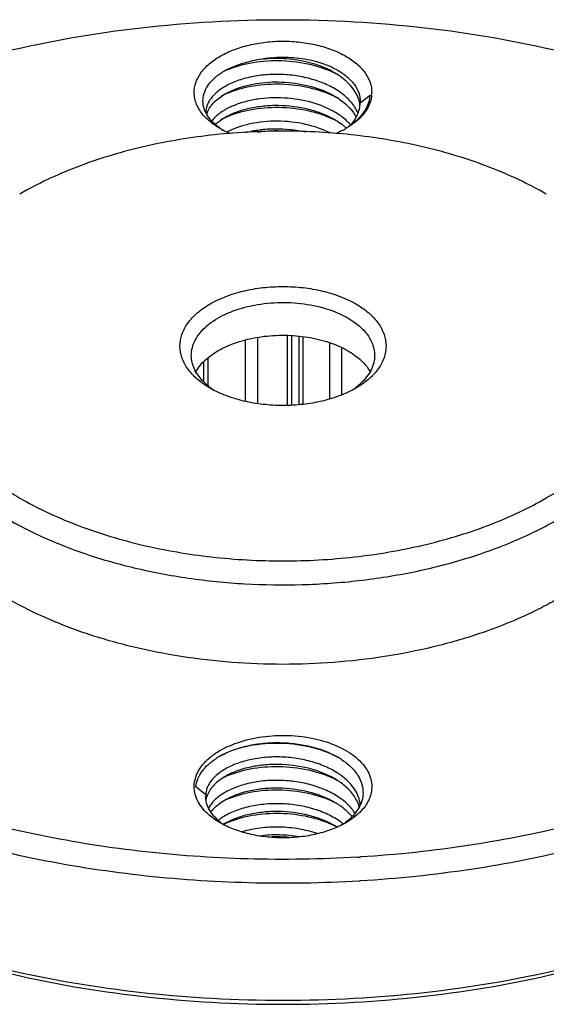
# Model space of a CAD drawing. Header units: inches. Extents: x -13 to 92, y -2 to 146.
# Tile 7 of 10: x 70 to 79, y 56 to 73. Entities that reach past the tile are written whole.
import ezdxf

# ---------------------------------------------------------------- set-up
doc = ezdxf.new("R2010")
doc.units = ezdxf.units.IN
doc.header["$LTSCALE"] = 0.5
doc.header["$MEASUREMENT"] = 0
doc.layers.add('02___PRT_ALL_AXES', color=7, linetype='Continuous')

msp = doc.modelspace()

# ---------------------------------------------------------------- linework, layer by layer
at = {"color": 7, "linetype": 'Continuous'}
for p, q in [((73.488, 71.661), (73.662, 71.744)), ((75.848, 71.503), (76.018, 71.639)), ((69.902, 69.912), (69.902, 69.912)), ((74.571, 67.445), (74.571, 66.226)), ((74.644, 67.44), (74.644, 66.226)), ((74.777, 67.426), (74.777, 66.236)), ((74.846, 67.419), (74.846, 66.245)), ((73.836, 67.364), (73.836, 66.296)), ((74.052, 67.404), (74.052, 66.258)), ((75.31, 67.318), (75.31, 66.338)), ((75.521, 67.226), (75.521, 66.408)), ((73.109, 66.969), (73.109, 66.645)), ((73.187, 67.044), (73.187, 66.572)), ((72.985, 66.802), (72.985, 66.798)), ((73.226, 66.524), (73.226, 66.524)), ((73.149, 59.422), (72.979, 59.563)), ((75.841, 57.915), (75.828, 57.914)), ((75.854, 57.916), (75.841, 57.915))]:
    msp.add_line(p, q, dxfattribs=at)
for centre, radius, start, end in [((74.73, 70.878), 1.333, 56.0339, 59.9737), ((74.655, 70.465), 1.728, 62.1093, 64.5494), ((74.786, 70.961), 1.233, 53.7914, 56.0249), ((74.105, 70.303), 1.485, 114.4989, 117.2131), ((74.154, 70.192), 1.606, 111.8552, 114.4833), ((74.654, 70.055), 1.73, 62.0399, 64.5433), ((75.531, 71.688), 0.517, 354.1144, 359.9887), ((75.295, 71.392), 0.553, 11.1543, 13.3101), ((75.306, 71.394), 0.542, 6.9853, 11.1593), ((75.398, 71.524), 0.45, 357.263, 359.9993), ((73.568, 71.182), 0.42, 161.3516, 162.1828), ((73.581, 71.178), 0.434, 156.5196, 161.3284), ((74.099, 69.906), 1.472, 114.5794, 117.6564), ((74.649, 69.636), 1.741, 62.3788, 64.5916), ((75.231, 71.093), 0.621, 21.3887, 25.6265), ((74.048, 71.981), 1.125, 234.0182, 237.6993), ((74.828, 70.202), 1.161, 51.6641, 53.7881), ((74.874, 70.26), 1.087, 48.3211, 51.6647), ((74.833, 72.375), 1.525, 298.171, 299.1327), ((74.853, 72.34), 1.483, 299.1331, 299.9986), ((74.915, 70.307), 1.025, 47.5587, 48.2864), ((74.016, 67.581), 1.311, 233.0212, 236.7849), ((74.996, 67.56), 1.285, 303.1744, 307.0159), ((74.022, 58.993), 1.269, 120.0438, 122.4953), ((74.769, 58.897), 1.366, 56.7603, 59.9312), ((74.105, 58.38), 1.488, 114.5747, 116.4114), ((74.652, 58.131), 1.734, 62.1668, 64.6243), ((73.461, 59.563), 0.513, 179.388, 180.6737), ((74.802, 58.655), 1.205, 53.859, 54.446), ((73.599, 59.4), 0.45, 177.263, 179.9993), ((73.574, 59.26), 0.427, 158.6055, 161.5228), ((73.584, 59.256), 0.437, 157.6514, 158.6125), ((74.11, 57.962), 1.498, 114.5142, 115.8366), ((73.645, 58.948), 0.506, 147.4841, 151.6179), ((74.637, 57.692), 1.769, 63.5466, 64.5749), ((74.802, 58.246), 1.206, 53.8568, 54.4793), ((75.269, 59.057), 0.581, 14.9411, 21.6933), ((75.293, 59.492), 0.608, 332.4559, 336.2325), ((73.945, 58.248), 0.927, 124.5778, 128.2642), ((74.039, 59.738), 1.017, 231.7387, 233.416), ((74.087, 59.804), 1.099, 233.444, 236.3779), ((74.032, 57.984), 1.087, 120.0726, 121.9733), ((74.113, 57.549), 1.504, 114.461, 115.8175), ((74.132, 57.507), 1.55, 113.8303, 114.4647), ((74.146, 57.475), 1.585, 112.9622, 113.8295), ((74.703, 57.689), 1.384, 57.5561, 59.916), ((74.641, 57.293), 1.758, 62.8782, 64.5055), ((74.841, 58.021), 1.141, 51.3107, 52.6864), ((74.866, 59.902), 1.205, 303.6261, 304.8074), ((74.897, 59.857), 1.15, 304.8001, 307.0318), ((74.386, 56.049), 2.637, 85.0927, 91.9136), ((74.51, 80.02), 21.727, 273.397, 273.5448)]:
    msp.add_arc(centre, radius, start, end, dxfattribs=at)
for points, knots in [([(65.518, 70.81), (65.819, 70.984), (66.45, 71.312), (67.451, 71.739), (68.52, 72.108), (70.038, 72.521), (72.037, 72.866), (74.498, 73.004), (76.96, 72.866), (78.959, 72.521), (80.477, 72.108), (81.874, 71.626), (82.864, 71.165), (83.479, 70.81)], [0, 0, 0, 0, 0.05585, 0.114217, 0.174837, 0.237427, 0.367049, 0.500044, 0.633039, 0.76266, 0.82525, 0.885872, 1, 1, 1, 1]), ([(72.948, 71.688), (72.948, 71.747), (72.97, 71.87), (73.063, 72.041), (73.211, 72.196), (73.406, 72.33), (73.641, 72.44), (73.909, 72.521), (74.198, 72.571), (74.498, 72.588), (74.799, 72.571), (75.088, 72.521), (75.355, 72.44), (75.591, 72.33), (75.786, 72.196), (75.933, 72.041), (76.027, 71.87), (76.048, 71.747), (76.048, 71.688)], [0, 0, 0, 0, 0.045368, 0.093956, 0.147968, 0.208348, 0.274934, 0.34678, 0.422405, 0.499999, 0.577594, 0.653219, 0.725065, 0.791651, 0.852031, 0.906043, 0.954632, 1, 1, 1, 1]), ([(73.475, 72.062), (73.546, 72.103), (73.704, 72.174), (73.87, 72.22), (73.957, 72.238)], [0, 0, 0, 0, 0.477496, 1, 1, 1, 1]), ([(75.397, 72.025), (75.25, 72.095), (74.928, 72.199), (74.423, 72.255), (74.001, 72.22), (73.688, 72.142), (73.544, 72.088), (73.477, 72.057)], [0, 0, 0, 0, 0.247889, 0.51018, 0.767154, 0.887671, 1, 1, 1, 1]), ([(73.957, 72.238), (74.082, 72.27), (74.342, 72.309), (74.732, 72.303), (75.102, 72.233), (75.331, 72.143), (75.433, 72.087)], [0, 0, 0, 0, 0.255496, 0.516939, 0.76953, 1, 1, 1, 1]), ([(75.397, 72.032), (75.296, 72.09), (75.072, 72.186), (74.709, 72.268), (74.331, 72.289), (74.079, 72.263), (73.957, 72.238)], [0, 0, 0, 0, 0.235826, 0.489596, 0.748908, 1, 1, 1, 1]), ([(73.102, 71.562), (73.105, 71.609), (73.126, 71.706), (73.204, 71.84), (73.323, 71.963), (73.421, 72.031), (73.475, 72.062)], [0, 0, 0, 0, 0.217033, 0.45051, 0.709995, 1, 1, 1, 1]), ([(75.433, 72.087), (75.495, 72.052), (75.607, 71.978), (75.743, 71.84), (75.828, 71.687), (75.848, 71.577), (75.848, 71.524)], [0, 0, 0, 0, 0.290983, 0.550673, 0.783392, 1, 1, 1, 1]), ([(75.46, 71.715), (75.389, 71.762), (75.232, 71.844), (74.974, 71.932), (74.695, 71.988), (74.407, 72.008), (74.123, 71.993), (73.856, 71.944), (73.618, 71.864), (73.477, 71.788), (73.415, 71.746)], [0, 0, 0, 0, 0.118923, 0.246815, 0.380547, 0.516271, 0.649852, 0.777226, 0.89481, 1, 1, 1, 1]), ([(75.834, 71.519), (75.824, 71.56), (75.795, 71.641), (75.725, 71.756), (75.63, 71.863), (75.555, 71.926), (75.514, 71.956)], [0, 0, 0, 0, 0.226975, 0.467011, 0.724034, 1, 1, 1, 1]), ([(73.415, 71.746), (73.376, 71.719), (73.306, 71.662), (73.222, 71.563), (73.167, 71.457), (73.151, 71.382), (73.149, 71.346)], [0, 0, 0, 0, 0.285258, 0.54319, 0.778663, 1, 1, 1, 1]), ([(75.397, 71.617), (75.258, 71.683), (74.953, 71.784), (74.474, 71.844), (73.998, 71.816), (73.695, 71.738), (73.557, 71.683)], [0, 0, 0, 0, 0.245859, 0.506207, 0.763435, 1, 1, 1, 1]), ([(73.662, 71.744), (73.794, 71.797), (74.086, 71.867), (74.54, 71.881), (74.991, 71.807), (75.272, 71.696), (75.397, 71.624)], [0, 0, 0, 0, 0.238424, 0.498124, 0.758573, 1, 1, 1, 1]), ([(75.791, 71.361), (75.758, 71.43), (75.661, 71.565), (75.533, 71.668), (75.46, 71.715)], [0, 0, 0, 0, 0.470104, 1, 1, 1, 1]), ([(73.113, 71.286), (73.063, 71.344), (72.999, 71.44), (72.956, 71.582), (72.948, 71.653), (72.948, 71.688)], [0, 0, 0, 0, 0.521751, 0.76412, 1, 1, 1, 1]), ([(73.155, 71.329), (73.136, 71.365), (73.107, 71.441), (73.1, 71.523), (73.102, 71.562)], [0, 0, 0, 0, 0.510043, 1, 1, 1, 1]), ([(73.182, 71.351), (73.209, 71.413), (73.299, 71.534), (73.419, 71.621), (73.488, 71.661)], [0, 0, 0, 0, 0.45908, 1, 1, 1, 1]), ([(75.46, 71.307), (75.336, 71.388), (75.049, 71.515), (74.583, 71.602), (74.179, 71.595), (73.872, 71.538), (73.729, 71.493), (73.662, 71.467)], [0, 0, 0, 0, 0.237789, 0.498015, 0.759483, 0.883725, 1, 1, 1, 1]), ([(75.397, 71.624), (75.439, 71.599), (75.588, 71.503), (75.717, 71.37), (75.778, 71.257)], [0, 0, 0, 0, 0.2752, 1, 1, 1, 1]), ([(76.018, 71.639), (76.014, 71.6), (75.998, 71.52), (75.932, 71.363), (75.847, 71.26), (75.782, 71.199)], [0, 0, 0, 0, 0.231661, 0.47281, 1, 1, 1, 1]), ([(76.046, 71.635), (76.042, 71.595), (76.024, 71.514), (75.97, 71.398), (75.89, 71.288), (75.823, 71.222), (75.787, 71.19)], [0, 0, 0, 0, 0.228843, 0.468388, 0.724186, 1, 1, 1, 1]), ([(73.662, 71.467), (73.639, 71.458), (73.554, 71.422), (73.472, 71.377), (73.416, 71.338)], [0, 0, 0, 0, 0.263697, 1, 1, 1, 1]), ([(75.396, 71.209), (75.25, 71.279), (74.929, 71.382), (74.428, 71.438), (73.936, 71.399), (73.625, 71.308), (73.487, 71.244)], [0, 0, 0, 0, 0.247786, 0.509932, 0.767005, 1, 1, 1, 1]), ([(73.488, 71.253), (73.55, 71.289), (73.687, 71.352), (73.912, 71.418), (74.16, 71.457), (74.507, 71.471), (74.856, 71.428), (75.18, 71.325), (75.328, 71.255), (75.397, 71.215)], [0, 0, 0, 0, 0.108366, 0.227306, 0.354412, 0.486647, 0.752561, 0.880063, 1, 1, 1, 1]), ([(75.657, 71.091), (75.713, 71.15), (75.783, 71.248), (75.835, 71.393), (75.846, 71.467), (75.848, 71.503)], [0, 0, 0, 0, 0.522835, 0.765161, 1, 1, 1, 1]), ([(73.402, 71.055), (73.374, 71.071), (73.269, 71.137), (73.173, 71.217), (73.113, 71.286)], [0, 0, 0, 0, 0.267247, 1, 1, 1, 1]), ([(73.387, 71.071), (73.361, 71.09), (73.27, 71.162), (73.193, 71.253), (73.155, 71.329)], [0, 0, 0, 0, 0.272533, 1, 1, 1, 1]), ([(73.416, 71.338), (73.4, 71.327), (73.341, 71.283), (73.288, 71.232), (73.254, 71.19)], [0, 0, 0, 0, 0.265573, 1, 1, 1, 1]), ([(73.32, 71.13), (73.332, 71.141), (73.384, 71.187), (73.442, 71.226), (73.488, 71.253)], [0, 0, 0, 0, 0.237249, 1, 1, 1, 1]), ([(75.397, 71.215), (75.407, 71.209), (75.447, 71.185), (75.486, 71.16), (75.514, 71.139)], [0, 0, 0, 0, 0.255156, 1, 1, 1, 1]), ([(75.681, 71.119), (75.665, 71.136), (75.599, 71.206), (75.522, 71.267), (75.46, 71.307)], [0, 0, 0, 0, 0.237797, 1, 1, 1, 1]), ([(75.787, 71.19), (75.773, 71.178), (75.712, 71.128), (75.646, 71.085), (75.594, 71.055)], [0, 0, 0, 0, 0.240148, 1, 1, 1, 1]), ([(75.782, 71.199), (75.772, 71.19), (75.732, 71.153), (75.689, 71.12), (75.656, 71.097)], [0, 0, 0, 0, 0.243132, 1, 1, 1, 1]), ([(73.579, 70.967), (73.564, 70.974), (73.503, 71), (73.445, 71.03), (73.402, 71.055)], [0, 0, 0, 0, 0.256494, 1, 1, 1, 1]), ([(75.331, 70.974), (75.193, 71.045), (74.886, 71.149), (74.406, 71.202), (74.004, 71.164), (73.712, 71.083), (73.581, 71.026), (73.521, 70.994)], [0, 0, 0, 0, 0.249235, 0.514064, 0.771487, 0.890551, 1, 1, 1, 1]), ([(73.835, 70.985), (73.917, 71.007), (74.09, 71.041), (74.448, 71.066), (74.722, 71.038), (74.9, 70.997)], [0, 0, 0, 0, 0.239227, 0.490365, 1, 1, 1, 1]), ([(75.552, 71.031), (75.542, 71.026), (75.497, 71.003), (75.452, 70.982), (75.418, 70.967)], [0, 0, 0, 0, 0.245231, 1, 1, 1, 1]), ([(79.095, 69.912), (78.78, 70.094), (78.092, 70.414), (76.972, 70.755), (75.759, 70.964), (74.498, 71.035), (73.238, 70.964), (72.025, 70.755), (70.905, 70.414), (70.217, 70.094), (69.902, 69.912)], [0, 0, 0, 0, 0.114154, 0.237325, 0.366974, 0.499999, 0.633024, 0.762675, 0.885842, 1, 1, 1, 1]), ([(74.454, 71.013), (74.42, 71.014), (74.283, 71.015), (74.147, 71.005), (74.046, 70.991)], [0, 0, 0, 0, 0.253192, 1, 1, 1, 1]), ([(69.687, 69.782), (69.42, 69.612), (69.049, 69.331), (68.636, 68.893), (68.39, 68.558), (68.2, 68.21), (68.07, 67.853), (68, 67.489), (67.992, 67.122), (68.046, 66.757), (68.161, 66.397), (68.336, 66.046), (68.568, 65.708), (68.855, 65.384), (69.32, 64.966), (70.029, 64.502), (71.018, 64.062), (72.133, 63.738), (73.333, 63.543), (74.576, 63.483), (75.816, 63.56), (77.008, 63.772), (78.109, 64.11), (78.785, 64.426), (79.095, 64.605)], [0, 0, 0, 0, 0.058822, 0.085915, 0.111568, 0.135963, 0.159365, 0.182111, 0.204597, 0.227238, 0.250438, 0.274551, 0.299862, 0.326576, 0.35482, 0.415993, 0.483198, 0.555444, 0.631257, 0.708862, 0.786348, 0.861811, 0.933501, 1, 1, 1, 1]), ([(79.095, 64.605), (79.372, 64.765), (79.76, 65.031), (80.204, 65.448), (80.476, 65.77), (80.694, 66.106), (80.857, 66.453), (80.961, 66.808), (81.006, 67.168), (80.992, 67.528), (80.917, 67.886), (80.783, 68.238), (80.593, 68.579), (80.347, 68.908), (79.939, 69.338), (79.573, 69.615), (79.31, 69.782)], [0, 0, 0, 0, 0.145822, 0.213173, 0.276935, 0.337445, 0.395209, 0.450925, 0.505444, 0.559716, 0.614714, 0.671349, 0.730398, 0.792469, 0.857984, 1, 1, 1, 1]), ([(73.226, 66.524), (73.147, 66.569), (73.003, 66.668), (72.832, 66.848), (72.724, 67.047), (72.686, 67.258), (72.724, 67.47), (72.832, 67.669), (73.003, 67.849), (73.23, 68.005), (73.503, 68.132), (73.814, 68.227), (74.149, 68.285), (74.498, 68.304), (74.847, 68.285), (75.183, 68.227), (75.494, 68.132), (75.684, 68.044), (75.771, 67.993)], [0, 0, 0, 0, 0.060373, 0.114395, 0.162972, 0.208345, 0.253717, 0.302299, 0.356313, 0.416693, 0.48328, 0.555128, 0.630753, 0.708346, 0.785942, 0.861563, 0.933419, 1, 1, 1, 1]), ([(72.898, 67.095), (72.898, 67.141), (72.911, 67.234), (72.964, 67.369), (73.051, 67.497), (73.215, 67.661), (73.493, 67.831), (73.894, 67.964), (74.344, 68.028), (74.806, 68.015), (75.243, 67.927), (75.511, 67.817), (75.63, 67.748)], [0, 0, 0, 0, 0.042859, 0.087488, 0.135322, 0.187286, 0.304552, 0.438222, 0.582569, 0.729727, 0.871311, 1, 1, 1, 1]), ([(75.771, 67.993), (75.85, 67.948), (75.993, 67.849), (76.165, 67.669), (76.273, 67.47), (76.311, 67.258), (76.273, 67.047), (76.165, 66.848), (75.994, 66.668), (75.85, 66.569), (75.771, 66.524)], [0, 0, 0, 0, 0.144887, 0.274534, 0.391114, 0.500003, 0.608888, 0.725477, 0.8551, 1, 1, 1, 1]), ([(75.63, 67.748), (75.7, 67.708), (75.827, 67.62), (75.98, 67.46), (76.076, 67.283), (76.098, 67.156), (76.098, 67.095)], [0, 0, 0, 0, 0.289773, 0.549066, 0.782224, 1, 1, 1, 1]), ([(72.973, 66.802), (73.017, 66.883), (73.111, 66.994), (73.266, 67.117), (73.407, 67.203), (73.566, 67.277), (73.801, 67.362), (74.123, 67.432), (74.525, 67.457), (74.925, 67.424), (75.299, 67.335), (75.527, 67.236), (75.63, 67.177)], [0, 0, 0, 0, 0.094778, 0.147786, 0.204602, 0.265034, 0.328717, 0.463554, 0.604015, 0.744077, 0.877757, 1, 1, 1, 1]), ([(73.144, 66.604), (73.105, 66.639), (73.037, 66.712), (72.958, 66.834), (72.909, 66.963), (72.898, 67.052), (72.898, 67.095)], [0, 0, 0, 0, 0.275612, 0.530488, 0.769583, 1, 1, 1, 1]), ([(75.63, 67.177), (75.673, 67.152), (75.823, 67.055), (75.955, 66.924), (76.019, 66.811)], [0, 0, 0, 0, 0.276205, 1, 1, 1, 1]), ([(76.098, 67.095), (76.098, 67.052), (76.087, 66.963), (76.039, 66.835), (75.96, 66.712), (75.891, 66.639), (75.853, 66.604)], [0, 0, 0, 0, 0.230417, 0.469508, 0.724427, 1, 1, 1, 1]), ([(67.698, 67.014), (67.698, 66.82), (67.75, 66.423), (67.978, 65.85), (68.347, 65.307), (68.848, 64.804), (69.468, 64.351), (70.195, 63.956), (71.013, 63.626), (71.905, 63.369), (72.852, 63.19), (73.834, 63.092), (74.831, 63.078), (75.82, 63.148), (76.782, 63.301), (77.694, 63.532), (78.539, 63.838), (79.062, 64.096), (79.307, 64.237)], [0, 0, 0, 0, 0.042814, 0.087395, 0.135178, 0.187087, 0.243534, 0.304491, 0.36959, 0.438198, 0.509496, 0.582533, 0.656276, 0.729665, 0.801654, 0.871257, 0.937608, 1, 1, 1, 1]), ([(73.228, 66.534), (73.22, 66.539), (73.191, 66.562), (73.164, 66.585), (73.144, 66.604)], [0, 0, 0, 0, 0.254926, 1, 1, 1, 1]), ([(75.853, 66.604), (75.847, 66.598), (75.819, 66.573), (75.791, 66.55), (75.769, 66.534)], [0, 0, 0, 0, 0.245137, 1, 1, 1, 1]), ([(75.771, 66.524), (75.684, 66.473), (75.494, 66.385), (75.183, 66.29), (74.847, 66.232), (74.498, 66.213), (74.149, 66.232), (73.814, 66.29), (73.503, 66.385), (73.313, 66.473), (73.226, 66.524)], [0, 0, 0, 0, 0.114154, 0.237325, 0.366975, 0.499998, 0.633025, 0.762667, 0.885855, 1, 1, 1, 1]), ([(73.343, 60.16), (73.455, 60.232), (73.712, 60.35), (74.139, 60.447), (74.595, 60.47), (75.044, 60.415), (75.446, 60.288), (75.728, 60.123), (75.894, 59.961), (75.982, 59.835), (76.036, 59.701), (76.048, 59.609), (76.048, 59.563)], [0, 0, 0, 0, 0.125952, 0.26615, 0.413209, 0.558401, 0.693351, 0.8118, 0.864193, 0.9123, 0.957093, 1, 1, 1, 1]), ([(75.454, 60.077), (75.297, 60.159), (74.946, 60.279), (74.397, 60.338), (73.937, 60.292), (73.603, 60.195), (73.454, 60.128), (73.386, 60.09)], [0, 0, 0, 0, 0.248343, 0.513429, 0.771403, 0.890597, 1, 1, 1, 1]), ([(73.387, 60.091), (73.456, 60.131), (73.608, 60.201), (73.855, 60.276), (74.125, 60.323), (74.407, 60.338), (74.692, 60.321), (74.967, 60.273), (75.223, 60.195), (75.381, 60.121), (75.453, 60.079)], [0, 0, 0, 0, 0.111399, 0.232406, 0.36067, 0.493205, 0.626697, 0.757736, 0.883085, 1, 1, 1, 1]), ([(72.948, 59.569), (72.949, 59.623), (72.969, 59.736), (73.049, 59.895), (73.177, 60.04), (73.284, 60.122), (73.343, 60.16)], [0, 0, 0, 0, 0.220822, 0.455535, 0.713665, 1, 1, 1, 1]), ([(72.979, 59.563), (72.984, 59.61), (73.007, 59.705), (73.083, 59.838), (73.196, 59.961), (73.29, 60.03), (73.341, 60.063)], [0, 0, 0, 0, 0.219899, 0.455265, 0.713911, 1, 1, 1, 1]), ([(75.46, 59.795), (75.389, 59.842), (75.233, 59.924), (74.975, 60.012), (74.696, 60.067), (74.408, 60.088), (74.125, 60.073), (73.858, 60.024), (73.62, 59.945), (73.478, 59.869), (73.417, 59.826)], [0, 0, 0, 0, 0.118898, 0.246757, 0.380458, 0.516155, 0.649716, 0.777099, 0.894728, 1, 1, 1, 1]), ([(75.517, 60.04), (75.576, 60.001), (75.683, 59.918), (75.808, 59.769), (75.883, 59.607), (75.897, 59.493), (75.895, 59.438)], [0, 0, 0, 0, 0.285486, 0.543027, 0.777691, 1, 1, 1, 1]), ([(82.879, 60.116), (82.374, 59.86), (81.301, 59.4), (79.587, 58.876), (77.755, 58.509), (76.494, 58.375), (75.853, 58.335)], [0, 0, 0, 0, 0.232683, 0.479063, 0.736066, 1, 1, 1, 1]), ([(75.395, 59.698), (75.249, 59.767), (74.929, 59.871), (74.428, 59.926), (73.936, 59.887), (73.625, 59.796), (73.487, 59.733)], [0, 0, 0, 0, 0.247817, 0.509958, 0.767012, 1, 1, 1, 1]), ([(75.397, 59.704), (75.328, 59.743), (75.18, 59.814), (74.856, 59.916), (74.507, 59.96), (74.16, 59.945), (73.912, 59.906), (73.687, 59.84), (73.55, 59.777), (73.488, 59.741)], [0, 0, 0, 0, 0.119931, 0.247421, 0.513332, 0.645573, 0.772685, 0.891627, 1, 1, 1, 1]), ([(73.417, 59.826), (73.377, 59.799), (73.306, 59.742), (73.221, 59.642), (73.166, 59.534), (73.151, 59.458), (73.149, 59.422)], [0, 0, 0, 0, 0.285644, 0.543586, 0.778879, 1, 1, 1, 1]), ([(73.488, 59.741), (73.451, 59.72), (73.383, 59.675), (73.27, 59.576), (73.205, 59.486), (73.179, 59.423)], [0, 0, 0, 0, 0.282392, 0.542338, 1, 1, 1, 1]), ([(75.46, 59.387), (75.389, 59.433), (75.232, 59.516), (74.974, 59.604), (74.695, 59.659), (74.407, 59.679), (74.124, 59.665), (73.857, 59.616), (73.619, 59.536), (73.477, 59.46), (73.416, 59.418)], [0, 0, 0, 0, 0.118921, 0.246797, 0.38051, 0.516225, 0.649804, 0.777184, 0.894783, 1, 1, 1, 1]), ([(75.503, 59.636), (75.494, 59.641), (75.46, 59.665), (75.424, 59.688), (75.397, 59.704)], [0, 0, 0, 0, 0.245428, 1, 1, 1, 1]), ([(75.847, 59.237), (75.843, 59.289), (75.819, 59.395), (75.738, 59.544), (75.617, 59.681), (75.516, 59.759), (75.46, 59.795)], [0, 0, 0, 0, 0.223069, 0.45983, 0.717724, 1, 1, 1, 1]), ([(82.936, 59.671), (82.424, 59.418), (81.338, 58.965), (79.608, 58.449), (77.765, 58.087), (76.497, 57.955), (75.854, 57.916)], [0, 0, 0, 0, 0.233335, 0.47987, 0.736612, 1, 1, 1, 1]), ([(73.21, 59.066), (73.17, 59.101), (73.098, 59.173), (73.014, 59.295), (72.962, 59.424), (72.949, 59.514), (72.948, 59.557)], [0, 0, 0, 0, 0.277318, 0.532763, 0.771281, 1, 1, 1, 1]), ([(73.488, 59.333), (73.55, 59.368), (73.687, 59.432), (73.912, 59.498), (74.16, 59.537), (74.507, 59.551), (74.856, 59.508), (75.18, 59.405), (75.328, 59.335), (75.397, 59.295)], [0, 0, 0, 0, 0.10837, 0.227307, 0.354419, 0.486662, 0.752579, 0.880072, 1, 1, 1, 1]), ([(75.396, 59.289), (75.25, 59.359), (74.93, 59.462), (74.43, 59.518), (73.937, 59.479), (73.627, 59.388), (73.488, 59.325)], [0, 0, 0, 0, 0.247727, 0.509826, 0.766907, 1, 1, 1, 1]), ([(75.808, 59.271), (75.781, 59.34), (75.697, 59.474), (75.579, 59.58), (75.513, 59.628)], [0, 0, 0, 0, 0.471026, 1, 1, 1, 1]), ([(76.048, 59.563), (76.048, 59.529), (76.041, 59.458), (75.997, 59.316), (75.934, 59.22), (75.883, 59.162)], [0, 0, 0, 0, 0.235881, 0.478249, 1, 1, 1, 1]), ([(73.409, 58.94), (73.369, 58.971), (73.297, 59.038), (73.212, 59.152), (73.16, 59.274), (73.148, 59.359), (73.148, 59.4)], [0, 0, 0, 0, 0.280305, 0.536454, 0.773638, 1, 1, 1, 1]), ([(73.169, 59.395), (73.167, 59.39), (73.161, 59.37), (73.156, 59.35), (73.154, 59.334)], [0, 0, 0, 0, 0.252724, 1, 1, 1, 1]), ([(73.416, 59.418), (73.395, 59.403), (73.321, 59.347), (73.255, 59.278), (73.218, 59.22)], [0, 0, 0, 0, 0.270624, 1, 1, 1, 1]), ([(73.239, 59.119), (73.253, 59.139), (73.324, 59.224), (73.414, 59.29), (73.488, 59.333)], [0, 0, 0, 0, 0.22893, 1, 1, 1, 1]), ([(75.756, 59.097), (75.739, 59.124), (75.658, 59.237), (75.55, 59.328), (75.46, 59.387)], [0, 0, 0, 0, 0.232213, 1, 1, 1, 1]), ([(75.895, 59.438), (75.894, 59.422), (75.888, 59.356), (75.869, 59.293), (75.849, 59.248)], [0, 0, 0, 0, 0.245566, 1, 1, 1, 1]), ([(75.797, 58.332), (75.16, 58.294), (73.885, 58.274), (71.991, 58.409), (70.153, 58.706), (68.967, 59.015), (68.394, 59.196)], [0, 0, 0, 0, 0.255619, 0.509992, 0.75931, 1, 1, 1, 1]), ([(75.532, 58.928), (75.464, 58.98), (75.309, 59.073), (75.049, 59.175), (74.762, 59.242), (74.462, 59.271), (74.165, 59.261), (73.884, 59.215), (73.632, 59.134), (73.483, 59.056), (73.418, 59.011)], [0, 0, 0, 0, 0.115807, 0.241804, 0.374935, 0.511145, 0.645941, 0.774837, 0.893836, 1, 1, 1, 1]), ([(75.397, 59.295), (75.406, 59.29), (75.442, 59.269), (75.477, 59.246), (75.502, 59.228)], [0, 0, 0, 0, 0.254562, 1, 1, 1, 1]), ([(75.513, 59.22), (75.531, 59.207), (75.6, 59.153), (75.663, 59.091), (75.703, 59.041)], [0, 0, 0, 0, 0.262016, 1, 1, 1, 1]), ([(75.831, 59.211), (75.818, 59.186), (75.755, 59.082), (75.665, 58.995), (75.59, 58.938)], [0, 0, 0, 0, 0.232732, 1, 1, 1, 1]), ([(75.883, 59.162), (75.864, 59.14), (75.779, 59.051), (75.677, 58.978), (75.594, 58.931)], [0, 0, 0, 0, 0.233708, 1, 1, 1, 1]), ([(73.402, 58.931), (73.385, 58.941), (73.318, 58.981), (73.254, 59.028), (73.21, 59.066)], [0, 0, 0, 0, 0.26008, 1, 1, 1, 1]), ([(73.488, 58.924), (73.55, 58.96), (73.687, 59.023), (73.912, 59.089), (74.16, 59.129), (74.507, 59.143), (74.856, 59.099), (75.18, 58.997), (75.328, 58.927), (75.397, 58.887)], [0, 0, 0, 0, 0.108365, 0.227308, 0.354425, 0.486661, 0.752568, 0.880065, 1, 1, 1, 1]), ([(75.398, 58.88), (75.256, 58.948), (74.944, 59.05), (74.456, 59.108), (73.973, 59.076), (73.666, 58.993), (73.528, 58.934)], [0, 0, 0, 0, 0.246573, 0.507644, 0.764856, 1, 1, 1, 1]), ([(75.594, 58.931), (75.519, 58.887), (75.355, 58.811), (75.088, 58.73), (74.799, 58.68), (74.498, 58.663), (74.198, 58.68), (73.909, 58.73), (73.641, 58.811), (73.477, 58.887), (73.402, 58.931)], [0, 0, 0, 0, 0.114153, 0.237324, 0.366974, 0.5, 0.633026, 0.762676, 0.885847, 1, 1, 1, 1]), ([(75.099, 58.743), (74.994, 58.779), (74.774, 58.833), (74.437, 58.865), (74.104, 58.848), (73.889, 58.804), (73.787, 58.774)], [0, 0, 0, 0, 0.250343, 0.507629, 0.761063, 1, 1, 1, 1]), ([(75.828, 57.914), (75.187, 57.876), (73.904, 57.856), (71.999, 57.987), (70.147, 58.279), (68.95, 58.582), (68.371, 58.761)], [0, 0, 0, 0, 0.255356, 0.509557, 0.758924, 1, 1, 1, 1]), ([(74.089, 58.707), (74.203, 58.722), (74.437, 58.735), (74.67, 58.712), (74.786, 58.692)], [0, 0, 0, 0, 0.496135, 1, 1, 1, 1]), ([(65.517, 57.913), (66.14, 57.569), (67.494, 56.963), (69.688, 56.318), (72.051, 55.922), (74.501, 55.789), (76.951, 55.923), (79.314, 56.319), (81.507, 56.965), (82.861, 57.571), (83.484, 57.915)], [0, 0, 0, 0, 0.114748, 0.238042, 0.367445, 0.500021, 0.632593, 0.761987, 0.885263, 1, 1, 1, 1]), ([(65.518, 57.91), (66.133, 57.555), (67.123, 57.093), (68.519, 56.612), (70.038, 56.199), (72.036, 55.854), (74.498, 55.716), (76.96, 55.854), (78.959, 56.199), (80.477, 56.612), (81.546, 56.98), (82.547, 57.407), (83.178, 57.736), (83.479, 57.91)], [0, 0, 0, 0, 0.114128, 0.17475, 0.23734, 0.366961, 0.499956, 0.632951, 0.762573, 0.825163, 0.885783, 0.94415, 1, 1, 1, 1])]:
    msp.add_open_spline(points, degree=3, knots=knots, dxfattribs=at)
at = {"layer": '02___PRT_ALL_AXES', "color": 7, "linetype": 'Continuous'}
for points, knots in [([(78.025, 62.269), (77.763, 62.177), (77.22, 62.015), (76.085, 61.78), (74.607, 61.655), (73.126, 61.753), (71.98, 61.967), (71.17, 62.189), (70.418, 62.47), (69.737, 62.807), (69.137, 63.192), (68.628, 63.621), (68.221, 64.086), (67.923, 64.581), (67.74, 65.097), (67.698, 65.451), (67.698, 65.625)], [0, 0, 0, 0, 0.068491, 0.139521, 0.285984, 0.432866, 0.504404, 0.573587, 0.639733, 0.702293, 0.760887, 0.815362, 0.865847, 0.912816, 0.957129, 1, 1, 1, 1]), ([(79.307, 62.849), (79.209, 62.793), (78.796, 62.569), (78.362, 62.387), (78.025, 62.269)], [0, 0, 0, 0, 0.240069, 1, 1, 1, 1])]:
    msp.add_open_spline(points, degree=3, knots=knots, dxfattribs=at)

doc.saveas('drawing.dxf')
